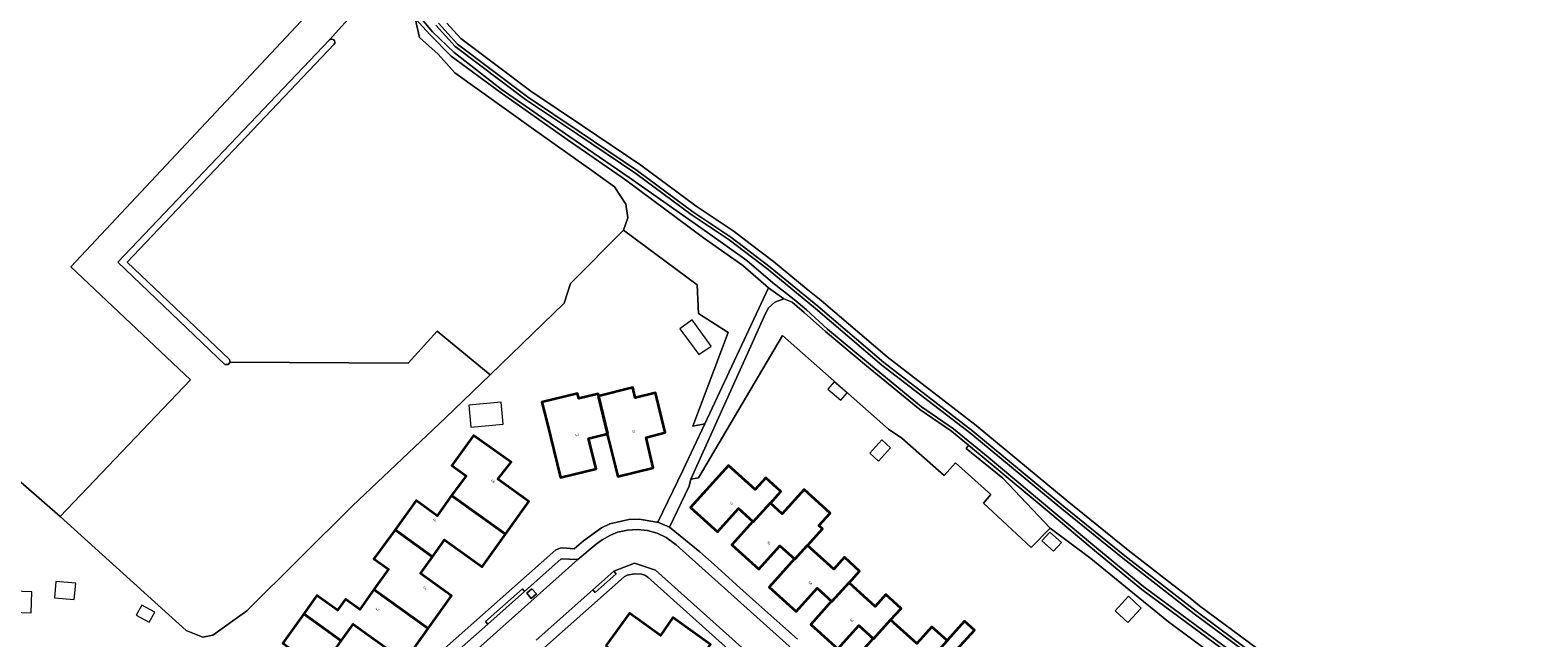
# Model space of a CAD drawing. Header units: metres. Extents: x 183400 to 185591, y 327112 to 329102.
# Tile 70 of 107: x 184571 to 184802, y 328144 to 328237. Entities that reach past the tile are written whole.
import ezdxf

# ---------------------------------------------------------------- set-up
doc = ezdxf.new("R2010")
doc.units = ezdxf.units.M
for name, color, linetype, lineweight in [('B-WE-GR-BOS-GV', 40, 'Continuous', 13), ('B-WE-GR-BOS_LOOF-GV', 40, 'Continuous', 13), ('B-WE-GR-GRAS-GV', 60, 'Continuous', 13), ('B-WE-IE-MEUBILAIR_WEGMEUBILAIR-GV', 7, 'Continuous', 18), ('B-WE-OG-BEBOUWING-GV', 7, 'Continuous', 35), ('B-WE-OG-BEBOUWING_HUISNUMMER-T18', 10, 'Continuous', 18), ('B-WE-OG-BEBOUWING_OVERIG-GV', 7, 'Continuous', 18), ('B-WE-OG-TERREIN_ERF-GV', 7, 'Continuous', 18), ('B-WE-OG-WATER-GV', 130, 'Continuous', 18), ('B-WE-VH-ONVERHARD-GV', 252, 'Continuous', 18), ('B-WE-VH-VERHARDING_ASFALT-GV', 252, 'Continuous', 18), ('B-WE-VH-VERHARDING_BETON-GV', 252, 'Continuous', 18), ('B-WE-VH-VERHARDING_BETONSTRAATSTEEN-GV', 252, 'Continuous', 18), ('B-WE-VH-VERHARDING_TEGEL-GV', 252, 'Continuous', 18)]:
    doc.layers.add(name, color=color, linetype=linetype, lineweight=lineweight)
doc.styles.add('NLCS-ISO-M200-T25', font='NLCS-ISO.ttf')

msp = doc.modelspace()

# ---------------------------------------------------------------- linework, layer by layer
at = {"layer": 'B-WE-GR-BOS-GV', "flags": 128}
msp.add_lwpolyline([(184634.593, 328238.38), (184636.731, 328236.018), (184647.431, 328227.968), (184655.347, 328222.692), (184664.284, 328216.681), (184672.753, 328210.383), (184678.562, 328206.502), (184681.008, 328204.644), (184684.555, 328201.951), (184689.59, 328197.821), (184691.841, 328195.975), (184701.959, 328187.335), (184715.581, 328176.876), (184729.516, 328165.351), (184738.842, 328157.812), (184744.52, 328153.387), (184748.3, 328150.441), (184749.749, 328149.311), (184758.583, 328142.751)], dxfattribs=at)
at = {"layer": 'B-WE-GR-BOS_LOOF-GV', "flags": 128}
msp.add_lwpolyline([(184601.437, 328186.567), (184601.143, 328186.162), (184600.645, 328186.208), (184584.253, 328201.813), (184616.648, 328235.835), (184625.099, 328245.27), (184621.47, 328248.52), (184577.06, 328201.14), (184595.373, 328183.855), (184575.42, 328162.96), (184594.69, 328145.539), (184597.258, 328144.513), (184598.788, 328144.796), (184603.999, 328148.5), (184620.175, 328164.556), (184634.363, 328178.051), (184641.203, 328184.631), (184633.123, 328191.262), (184628.69, 328186.368), (184601.437, 328186.567)], close=True, dxfattribs=at)
at = {"layer": 'B-WE-GR-GRAS-GV', "flags": 128}
msp.add_lwpolyline([(184616.648, 328235.835, -0.8613984), (184617.372, 328235.145), (184585.667, 328201.847), (184601.335, 328186.932), (184601.437, 328186.567), (184628.69, 328186.368), (184633.123, 328191.262), (184641.203, 328184.631), (184652.554, 328195.552), (184653.52, 328198.571), (184661.599, 328206.74), (184662.278, 328208.626), (184661.955, 328210.707), (184660.232, 328213.326), (184656.75, 328215.873), (184647.837, 328222.162), (184635.798, 328230.789), (184633.285, 328233.659), (184630.413, 328236.206), (184629.75, 328239.07), (184628.292, 328240.937), (184626.256, 328244.232), (184625.099, 328245.27)], format="xyb", close=True, dxfattribs=at)
for points in [[(184629.264, 328240.741), (184632.401, 328237.026), (184635.691, 328233.87), (184642.915, 328228.3), (184653.385, 328221.019), (184662.509, 328214.77), (184674.466, 328206.362), (184680.468, 328202.109), (184684.476, 328198.669), (184687.708, 328196.13), (184689.593, 328194.536), (184692.842, 328191.604), (184699.1, 328186.392), (184707.233, 328179.723), (184712.091, 328176.371), (184717.428, 328172.017), (184727.469, 328163.619), (184734.018, 328158.119), (184741.205, 328152.192), (184748.059, 328147.156), (184755.254, 328141.851)], [(184803.026, 328114.245), (184787.761, 328122.774), (184787.761, 328122.774), (184777.027, 328129.155), (184768.336, 328134.555), (184757.785, 328141.481), (184748.935, 328148.054), (184738.021, 328156.561), (184728.688, 328164.104), (184714.759, 328175.625), (184701.133, 328186.087), (184691.009, 328194.732), (184683.734, 328200.699), (184677.76, 328205.235), (184671.954, 328209.115), (184663.484, 328215.413), (184654.558, 328221.417), (184646.631, 328226.7), (184635.881, 328234.787), (184632.924, 328238.056)], [(184633.298, 328238.387), (184636.22, 328235.158), (184646.92, 328227.108), (184654.836, 328221.832), (184663.773, 328215.821), (184672.242, 328209.523), (184678.051, 328205.642), (184684.044, 328201.092), (184691.33, 328195.115), (184701.448, 328186.476), (184715.07, 328176.017), (184729.005, 328164.492), (184738.331, 328156.952), (184749.238, 328148.452), (184758.071, 328141.891), (184768.605, 328134.976), (184777.291, 328129.58), (184788.025, 328123.198), (184803.29, 328114.67)], [(184758.583, 328142.751), (184749.749, 328149.311), (184748.3, 328150.441), (184744.52, 328153.387), (184738.842, 328157.812), (184729.516, 328165.351), (184715.581, 328176.876), (184701.959, 328187.335), (184691.841, 328195.975), (184689.59, 328197.821), (184684.555, 328201.951), (184681.008, 328204.644), (184678.562, 328206.502), (184672.753, 328210.383), (184664.284, 328216.681), (184655.347, 328222.692), (184647.431, 328227.968), (184636.731, 328236.018), (184634.593, 328238.38)], [(184754.963, 328141.444), (184747.763, 328146.753), (184740.898, 328151.797), (184733.698, 328157.735), (184727.148, 328163.236), (184717.109, 328171.632), (184714.389, 328173.85), (184714.025, 328173.361), (184719.639, 328168.791), (184726.875, 328161.177), (184726.875, 328161.177), (184733.124, 328156.53), (184739.006, 328151.717), (184744.988, 328146.838), (184751.258, 328142.194)]]:
    msp.add_lwpolyline(points, dxfattribs=at)
for points in [[(184661.599, 328206.74), (184672.9, 328198.389), (184673.085, 328193.979), (184677.627, 328191.081), (184672.237, 328176.768), (184674.046, 328177.125), (184683.825, 328197.91), (184679.852, 328201.32), (184673.879, 328205.552), (184662.126, 328214.275), (184661.271, 328214.868), (184653.002, 328220.611), (184642.741, 328227.814), (184635.244, 328233.329), (184632.012, 328236.581), (184629.75, 328239.07), (184630.413, 328236.206), (184633.285, 328233.659), (184635.798, 328230.789), (184647.837, 328222.162), (184656.75, 328215.873), (184660.232, 328213.326), (184661.955, 328210.707), (184662.278, 328208.626), (184661.599, 328206.74)], [(184686.153, 328196.22), (184684.79, 328195.731), (184683.741, 328194.788), (184683.112, 328193.426), (184681.078, 328188.982), (184671.933, 328168.637), (184673.105, 328168.878), (184685.929, 328190.599), (184702.143, 328176.307), (184704.201, 328174.922), (184710.662, 328169.22), (184712.414, 328171.135), (184717.843, 328166.311), (184716.695, 328164.987), (184717.432, 328164.318), (184723.999, 328158.218), (184726.875, 328161.177), (184719.639, 328168.791), (184714.025, 328173.361), (184714.389, 328173.85), (184711.791, 328175.97), (184706.932, 328179.324), (184698.782, 328186.007), (184692.514, 328191.226), (184689.263, 328194.16), (184687.446, 328195.697), (184686.153, 328196.22)]]:
    msp.add_lwpolyline(points, close=True, dxfattribs=at)
at = {"layer": 'B-WE-IE-MEUBILAIR_WEGMEUBILAIR-GV', "flags": 128}
msp.add_lwpolyline([(184647.587, 328151.891), (184646.805, 328151.214), (184647.494, 328150.41), (184648.29, 328151.111), (184647.587, 328151.891)], close=True, dxfattribs=at)
at = {"layer": 'B-WE-OG-BEBOUWING-GV', "flags": 128}
for points in [[(184657.813, 328181.359), (184659.19, 328175.615), (184659.125, 328175.599), (184660.77, 328169.047), (184666.167, 328170.367), (184665.071, 328175.027), (184668.005, 328175.773), (184666.499, 328181.861), (184663.42, 328181.109), (184663.03, 328182.682), (184657.813, 328181.359)], [(184659.125, 328175.599), (184659.19, 328175.615), (184657.813, 328181.359), (184657.717, 328181.723), (184654.785, 328180.986), (184654.589, 328181.765), (184649.136, 328180.406), (184649.917, 328177.272), (184652.003, 328168.901), (184657.415, 328170.253), (184656.254, 328174.878), (184659.125, 328175.599)], [(184635.324, 328166.146), (184643.56, 328160.255), (184647.14, 328165.26), (184642.37, 328168.67), (184644.42, 328171.26), (184638.66, 328175.35), (184635.33, 328170.76), (184637.52, 328169.17), (184635.324, 328166.146)], [(184681.414, 328162.169), (184681.457, 328162.13), (184684.076, 328164.99), (184684.091, 328164.976), (184685.708, 328166.79), (184683.389, 328168.879), (184681.752, 328167.077), (184677.678, 328170.76), (184671.856, 328164.307), (184675.998, 328160.585), (184679.206, 328164.154), (184681.414, 328162.169)], [(184626.661, 328160.889), (184632.4, 328156.795), (184634.23, 328159.36), (184639.98, 328155.25), (184643.56, 328160.255), (184635.324, 328166.146), (184633.09, 328163.07), (184629.92, 328165.37), (184626.661, 328160.889)], [(184684.091, 328164.976), (184684.076, 328164.99), (184681.457, 328162.13), (184681.414, 328162.169), (184678.207, 328158.6), (184682.348, 328154.878), (184685.556, 328158.447), (184687.78, 328156.449), (184687.817, 328156.416), (184689.738, 328158.519), (184689.763, 328158.497), (184692.06, 328161.048), (184691.505, 328161.552), (184693.247, 328163.473), (184689.257, 328167.066), (184685.904, 328163.343), (184684.091, 328164.976)], [(184631.745, 328145.835), (184635.32, 328150.84), (184630.57, 328154.23), (184632.4, 328156.795), (184626.661, 328160.889), (184623.44, 328156.46), (184625.64, 328154.9), (184623.423, 328151.78), (184631.745, 328145.835)], [(184689.763, 328158.497), (184689.738, 328158.519), (184687.817, 328156.416), (184687.78, 328156.449), (184683.904, 328152.136), (184688.046, 328148.414), (184691.253, 328151.983), (184693.462, 328149.998), (184693.494, 328149.969), (184696.134, 328152.856), (184696.164, 328152.829), (184697.749, 328154.6), (184695.407, 328156.724), (184693.785, 328154.918), (184689.763, 328158.497)], [(184696.164, 328152.829), (184696.134, 328152.856), (184693.494, 328149.969), (184693.462, 328149.998), (184690.254, 328146.429), (184694.396, 328142.707), (184697.604, 328146.276), (184699.82, 328144.285), (184699.854, 328144.254), (184702.484, 328147.135), (184702.493, 328147.127), (184704.091, 328148.895), (184701.771, 328151.021), (184700.147, 328149.201), (184696.164, 328152.829)], [(184612.7, 328148.049), (184618.44, 328143.93), (184620.27, 328146.48), (184628.17, 328140.83), (184631.745, 328145.835), (184623.423, 328151.78), (184621.27, 328148.75), (184619.07, 328150.31), (184617.87, 328148.61), (184614.72, 328150.85), (184612.7, 328148.049)], [(184618.44, 328143.93), (184612.7, 328148.049), (184609.47, 328143.57), (184611.7, 328142), (184609.467, 328138.909), (184617.8, 328132.95), (184621.39, 328137.97), (184616.61, 328141.38), (184618.44, 328143.93)], [(184658.894, 328143.153), (184667.172, 328137.197), (184669.39, 328140.3), (184671.59, 328138.73), (184674.91, 328143.39), (184669.18, 328147.49), (184667.28, 328144.75), (184662.51, 328148.18), (184658.894, 328143.153)], [(184711.135, 328143.964), (184708.792, 328146.052), (184706.506, 328143.506), (184702.493, 328147.127), (184702.484, 328147.135), (184699.854, 328144.254), (184699.82, 328144.285), (184696.612, 328140.715), (184700.754, 328136.993), (184703.96, 328140.557), (184706.233, 328138.513), (184711.145, 328143.955), (184711.135, 328143.964)], [(184711.135, 328143.964), (184711.145, 328143.955), (184706.233, 328138.513), (184708.198, 328136.74), (184705.002, 328133.198), (184708.854, 328129.729), (184715.266, 328136.865), (184711.651, 328140.129), (184713.325, 328141.987), (184712.642, 328142.604), (184715.319, 328145.575), (184713.808, 328146.936), (184711.135, 328143.964)]]:
    msp.add_lwpolyline(points, close=True, dxfattribs=at)
at = {"layer": 'B-WE-OG-BEBOUWING_OVERIG-GV', "flags": 128}
for points in [[(184675.052, 328188.966), (184673.432, 328191.188), (184672.106, 328193.006), (184670.248, 328191.651), (184671.573, 328189.833), (184673.132, 328187.695), (184675.052, 328188.966)], [(184695.824, 328181.829), (184693.849, 328183.545), (184692.878, 328182.428), (184694.856, 328180.714), (184695.824, 328181.829)], [(184642.911, 328180.415), (184637.965, 328179.973), (184638.266, 328176.606), (184643.212, 328177.055), (184642.911, 328180.415)], [(184702.482, 328173.459), (184701.144, 328174.663), (184699.29, 328172.605), (184700.628, 328171.4), (184702.482, 328173.459)], [(184727.415, 328157.626), (184728.62, 328158.963), (184726.837, 328160.569), (184725.632, 328159.232), (184727.415, 328157.626)], [(184577.807, 328152.756), (184574.788, 328153.018), (184574.572, 328150.527), (184577.591, 328150.266), (184577.807, 328152.756)], [(184571.085, 328151.439), (184566.851, 328151.571), (184566.704, 328148.381), (184570.984, 328148.205), (184571.085, 328151.439)], [(184740.807, 328148.945), (184738.869, 328150.741), (184736.826, 328148.536), (184738.759, 328146.734), (184740.807, 328148.945)], [(184587.922, 328149.4), (184587.078, 328147.85), (184589.045, 328146.779), (184589.887, 328148.324), (184587.922, 328149.4)]]:
    msp.add_lwpolyline(points, close=True, dxfattribs=at)
at = {"layer": 'B-WE-OG-TERREIN_ERF-GV', "flags": 128}
for points in [[(184483.529, 328247.238), (184505.537, 328227.478), (184563.788, 328172.732), (184564.547, 328172.39), (184575.42, 328162.96), (184575.42, 328162.96), (184595.373, 328183.855), (184577.06, 328201.14), (184621.47, 328248.52)], [(184633.777, 328142.336), (184651.276, 328157.845), (184651.918, 328158.083), (184652.267, 328158.13), (184654.059, 328158.019), (184655.497, 328159.214), (184658.248, 328161.216), (184659.533, 328161.822), (184662.435, 328162.511), (184664.024, 328162.535), (184666.732, 328162.102), (184666.857, 328162.075), (184670.688, 328169.986), (184674.046, 328177.125), (184672.237, 328176.768), (184677.627, 328191.081), (184673.085, 328193.979), (184672.9, 328198.389), (184661.599, 328206.74), (184653.52, 328198.571), (184652.554, 328195.552), (184641.203, 328184.631), (184634.363, 328178.051), (184620.175, 328164.556), (184603.999, 328148.5), (184598.788, 328144.796), (184597.258, 328144.513), (184594.69, 328145.539), (184575.42, 328162.96), (184564.547, 328172.39)], [(184751.258, 328142.194), (184744.988, 328146.838), (184739.006, 328151.717), (184733.124, 328156.53), (184726.875, 328161.177), (184723.999, 328158.218), (184717.432, 328164.318), (184716.695, 328164.987), (184717.843, 328166.311), (184712.414, 328171.135), (184710.662, 328169.22), (184704.201, 328174.922), (184702.143, 328176.307), (184685.929, 328190.599), (184673.105, 328168.878), (184671.933, 328168.637), (184671.677, 328167.56), (184668.648, 328161.328), (184673.296, 328157.535), (184675.49, 328155.583), (184679.418, 328152.062), (184681.876, 328149.853), (184685.998, 328146.166), (184688.244, 328144.174)], [(184609.47, 328143.57), (184612.7, 328148.049), (184614.72, 328150.85), (184617.87, 328148.61), (184619.07, 328150.31), (184621.27, 328148.75), (184623.423, 328151.78), (184625.64, 328154.9), (184623.44, 328156.46), (184626.661, 328160.889), (184629.92, 328165.37), (184633.09, 328163.07), (184635.324, 328166.146), (184637.52, 328169.17), (184635.33, 328170.76), (184638.66, 328175.35), (184644.42, 328171.26), (184642.37, 328168.67), (184647.14, 328165.26), (184643.56, 328160.255), (184639.98, 328155.25), (184634.23, 328159.36), (184632.4, 328156.795), (184630.57, 328154.23), (184635.32, 328150.84), (184631.745, 328145.835), (184628.17, 328140.83), (184620.27, 328146.48), (184618.44, 328143.93)], [(184699.82, 328144.285), (184697.604, 328146.276), (184694.396, 328142.707), (184690.254, 328146.429), (184693.462, 328149.998), (184691.253, 328151.983), (184688.046, 328148.414), (184683.904, 328152.136), (184687.78, 328156.449), (184685.556, 328158.447), (184682.348, 328154.878), (184678.207, 328158.6), (184681.414, 328162.169), (184679.206, 328164.154), (184675.998, 328160.585), (184671.856, 328164.307), (184677.678, 328170.76), (184681.752, 328167.077), (184683.389, 328168.879), (184685.708, 328166.79), (184684.091, 328164.976), (184685.904, 328163.343), (184689.257, 328167.066), (184693.247, 328163.473), (184691.505, 328161.552), (184692.06, 328161.048), (184689.763, 328158.497), (184693.785, 328154.918), (184695.407, 328156.724), (184697.749, 328154.6), (184696.164, 328152.829), (184700.147, 328149.201), (184701.771, 328151.021), (184704.091, 328148.895), (184702.493, 328147.127), (184706.506, 328143.506), (184708.792, 328146.052), (184711.135, 328143.964), (184713.808, 328146.936), (184715.319, 328145.575), (184712.642, 328142.604)], [(184685.531, 328135.555), (184665.349, 328153.649), (184664.886, 328153.955), (184664.36, 328154.133), (184663.254, 328154.193), (184662.197, 328153.953), (184661.715, 328153.701), (184634.623, 328129.7)], [(184658.894, 328143.153), (184662.51, 328148.18), (184667.28, 328144.75), (184669.18, 328147.49), (184674.91, 328143.39)]]:
    msp.add_lwpolyline(points, dxfattribs=at)
msp.add_lwpolyline([(184659.125, 328175.599), (184656.254, 328174.878), (184657.415, 328170.253), (184652.003, 328168.901), (184649.917, 328177.272), (184649.136, 328180.406), (184654.589, 328181.765), (184654.785, 328180.986), (184657.717, 328181.723), (184657.813, 328181.359), (184663.03, 328182.682), (184663.42, 328181.109), (184666.499, 328181.861), (184668.005, 328175.773), (184665.071, 328175.027), (184666.167, 328170.367), (184660.77, 328169.047), (184659.125, 328175.599)], close=True, dxfattribs=at)
at = {"layer": 'B-WE-OG-WATER-GV', "flags": 128}
msp.add_lwpolyline([(184617.372, 328235.145, 0.8613984), (184616.648, 328235.835), (184584.253, 328201.813), (184600.645, 328186.208), (184601.143, 328186.162), (184601.437, 328186.567), (184601.335, 328186.932), (184585.667, 328201.847)], format="xyb", close=True, dxfattribs=at)
at = {"layer": 'B-WE-VH-ONVERHARD-GV', "flags": 128}
for points in [[(184755.254, 328141.851), (184748.059, 328147.156), (184741.205, 328152.192), (184734.018, 328158.119), (184727.469, 328163.619), (184717.428, 328172.017), (184712.091, 328176.371), (184707.233, 328179.723), (184699.1, 328186.392), (184692.842, 328191.604), (184689.593, 328194.536), (184687.708, 328196.13), (184684.476, 328198.669), (184680.468, 328202.109), (184674.466, 328206.362), (184662.509, 328214.77), (184653.385, 328221.019), (184642.915, 328228.3), (184635.691, 328233.87), (184632.401, 328237.026), (184629.264, 328240.741)], [(184629.75, 328239.07), (184632.012, 328236.581), (184635.244, 328233.329), (184642.741, 328227.814), (184653.002, 328220.611), (184661.271, 328214.868), (184662.126, 328214.275), (184673.879, 328205.552), (184679.852, 328201.32), (184683.825, 328197.91), (184686.153, 328196.22), (184686.153, 328196.22), (184687.446, 328195.697), (184689.263, 328194.16), (184692.514, 328191.226), (184698.782, 328186.007), (184706.932, 328179.324), (184711.791, 328175.97), (184714.389, 328173.85), (184717.109, 328171.632), (184727.148, 328163.236), (184733.698, 328157.735), (184740.898, 328151.797), (184747.763, 328146.753), (184754.963, 328141.444)], [(184632.924, 328238.056), (184635.881, 328234.787), (184646.631, 328226.7), (184654.558, 328221.417), (184663.484, 328215.413), (184671.954, 328209.115), (184677.76, 328205.235), (184683.734, 328200.699), (184691.009, 328194.732), (184701.133, 328186.087), (184714.759, 328175.625), (184728.688, 328164.104), (184738.021, 328156.561), (184748.935, 328148.054), (184757.785, 328141.481), (184768.336, 328134.555), (184777.027, 328129.155), (184787.761, 328122.774), (184787.761, 328122.774), (184803.026, 328114.245)], [(184803.29, 328114.67), (184788.025, 328123.198), (184777.291, 328129.58), (184768.605, 328134.976), (184758.071, 328141.891), (184749.238, 328148.452), (184738.331, 328156.952), (184729.005, 328164.492), (184715.07, 328176.017), (184701.448, 328186.476), (184691.33, 328195.115), (184684.044, 328201.092), (184678.051, 328205.642), (184672.242, 328209.523), (184663.773, 328215.821), (184654.836, 328221.832), (184646.92, 328227.108), (184636.22, 328235.158), (184633.298, 328238.387)]]:
    msp.add_lwpolyline(points, dxfattribs=at)
msp.add_lwpolyline([(184647.587, 328151.891), (184646.805, 328151.214), (184647.494, 328150.41), (184648.29, 328151.111), (184647.587, 328151.891)], close=True, dxfattribs=at)
at = {"layer": 'B-WE-VH-VERHARDING_ASFALT-GV', "flags": 128}
for points in [[(184689.943, 328140.465), (184669.69, 328158.596), (184668.164, 328159.748), (184666.77, 328160.404), (184665.286, 328160.797), (184663.761, 328160.936), (184662.245, 328160.871), (184660.701, 328160.547), (184659.615, 328160.1), (184658.365, 328159.386), (184657.437, 328158.706), (184654.654, 328156.369), (184634.535, 328138.428)], [(184648.269, 328144.037), (184656.927, 328151.714), (184660.148, 328154.569), (184663.306, 328155.835), (184666.53, 328154.746), (184682.179, 328140.732)]]:
    msp.add_lwpolyline(points, dxfattribs=at)
at = {"layer": 'B-WE-VH-VERHARDING_BETON-GV', "flags": 128}
for points in [[(184656.927, 328151.714), (184657.259, 328151.339), (184660.48, 328154.195), (184660.148, 328154.569), (184656.927, 328151.714)], [(184640.865, 328146.492), (184646.482, 328151.489), (184646.15, 328151.863), (184640.525, 328146.875), (184640.865, 328146.492)]]:
    msp.add_lwpolyline(points, close=True, dxfattribs=at)
at = {"layer": 'B-WE-VH-VERHARDING_BETONSTRAATSTEEN-GV', "flags": 128}
for points in [[(184671.933, 328168.637), (184681.078, 328188.982), (184683.112, 328193.426), (184683.741, 328194.788), (184684.79, 328195.731), (184686.153, 328196.22), (184683.825, 328197.91), (184674.046, 328177.125), (184670.688, 328169.986), (184666.857, 328162.075), (184668.648, 328161.328), (184671.677, 328167.56), (184671.933, 328168.637)], [(184634.535, 328138.428), (184654.654, 328156.369), (184652.096, 328156.483), (184646.482, 328151.489), (184640.865, 328146.492), (184634.765, 328141.066), (184634.535, 328138.428)], [(184647.587, 328151.891), (184648.29, 328151.111), (184647.494, 328150.41), (184646.805, 328151.214), (184647.587, 328151.891)]]:
    msp.add_lwpolyline(points, close=True, dxfattribs=at)
at = {"layer": 'B-WE-VH-VERHARDING_TEGEL-GV', "flags": 128}
for points in [[(184688.244, 328144.174), (184685.998, 328146.166), (184681.876, 328149.853), (184679.418, 328152.062), (184675.49, 328155.583), (184673.296, 328157.535), (184668.648, 328161.328), (184666.857, 328162.075), (184666.732, 328162.102), (184664.024, 328162.535), (184662.435, 328162.511), (184659.533, 328161.822), (184658.248, 328161.216), (184655.497, 328159.214), (184654.059, 328158.019), (184652.267, 328158.13), (184651.918, 328158.083), (184651.276, 328157.845), (184633.777, 328142.336)], [(184634.765, 328141.066), (184640.865, 328146.492), (184640.865, 328146.492), (184640.525, 328146.875), (184646.15, 328151.863), (184646.482, 328151.489), (184652.096, 328156.483), (184654.654, 328156.369), (184657.437, 328158.706), (184658.365, 328159.386), (184659.615, 328160.1), (184660.701, 328160.547), (184662.245, 328160.871), (184663.761, 328160.936), (184665.286, 328160.797), (184666.77, 328160.404), (184668.164, 328159.748), (184669.69, 328158.596), (184689.943, 328140.465)], [(184634.623, 328129.7), (184661.715, 328153.701), (184662.197, 328153.953), (184663.254, 328154.193), (184664.36, 328154.133), (184664.886, 328153.955), (184665.349, 328153.649), (184685.531, 328135.555)], [(184682.179, 328140.732), (184666.53, 328154.746), (184663.306, 328155.835), (184660.148, 328154.569), (184660.148, 328154.569), (184660.48, 328154.195), (184657.259, 328151.339), (184656.927, 328151.714), (184648.269, 328144.037)]]:
    msp.add_lwpolyline(points, dxfattribs=at)

# ---------------------------------------------------------------- texts
at = {"layer": 'B-WE-OG-BEBOUWING_HUISNUMMER-T18', "char_height": 0.36, "attachment_point": 5, "style": 'NLCS-ISO-M200-T25'}
for s, insert, rotation in [('50', (184654.501, 328175.417), 14), ('52', (184663.166, 328175.93), 14.1), ('48', (184641.617, 328168.345), 324.6), ('54', (184678.134, 328164.956), 317.9), ('46', (184632.728, 328162.431), 324), ('56', (184683.861, 328158.896), 318.1), ('44', (184631.248, 328152.022), 324.5), ('58', (184690.196, 328152.758), 318.3), ('42', (184623.972, 328148.75), 324.4), ('60', (184696.534, 328147.081), 317.7)]:
    msp.add_mtext(s, dxfattribs=dict(at, insert=insert, rotation=rotation))

doc.saveas('drawing.dxf')
